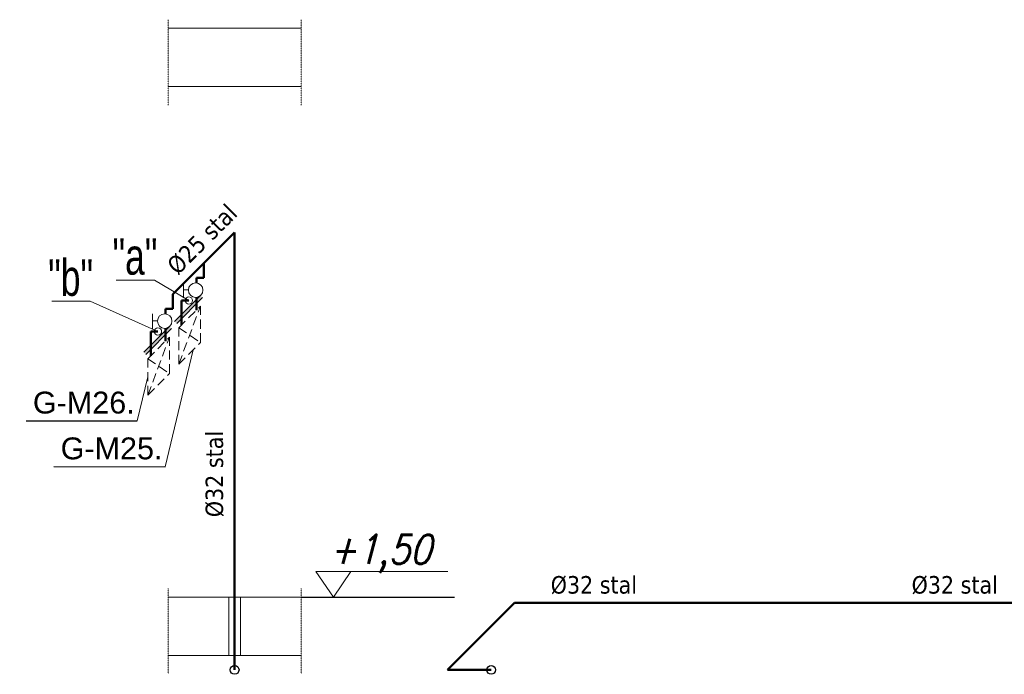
# Model space of a CAD drawing. Extents: x 34439 to 126910, y -74890 to 17912.
# Tile 80 of 256: x 95532 to 96208, y -48912 to -48463. Entities that reach past the tile are written whole.
import ezdxf

# ---------------------------------------------------------------- set-up
doc = ezdxf.new("R2010")
doc.units = 0
doc.header["$MEASUREMENT"] = 0
doc.linetypes.add('ACAD_ISO03W100', pattern=[30, 12, -18])
doc.linetypes.add('DASHED', pattern=[19.05, 12.7, -6.35])
for name, color, linetype, lineweight in [('inst-gaz-rury', 50, 'Continuous', 50), ('URZADZANIA', 3, 'Continuous', 15), ('urzadzenia', 6, 'Continuous', 15), ('wymiar', 3, 'Continuous', 13), ('WYMIARKI', 10, 'Continuous', 13)]:
    doc.layers.add(name, color=color, linetype=linetype, lineweight=lineweight)
doc.layers.add('Opisy', color=2, linetype='Continuous')
doc.layers.add('wymiary', color=2, linetype='Continuous')
doc.styles.add('GENERATED_STYLE_1', font='ARIAL.TTF')
doc.styles.add('ROMANS', font='SIMPLEX.SHX', dxfattribs={"width": 0.85, "oblique": 15, "height": 16})
doc.styles.get("Standard").update_dxf_attribs({"font": 'ARIALN.TTF'})
doc.styles.add('WYMIAR', font='simplex.shx', dxfattribs={"width": 0.85, "height": 30})

msp = doc.modelspace()

# ---------------------------------------------------------------- hatches: boundary and pattern name
at = {"layer": 'urzadzenia', "linetype": 'Continuous'}
h = msp.add_hatch(color=256, dxfattribs=at)
h.paths.add_polyline_path([(95639.83, -48671.65), (95638.41, -48670.23), (95640.54, -48668.11), (95641.95, -48669.53)])
h.paths.add_polyline_path([(95653.97, -48654.68), (95656.09, -48652.56), (95657.51, -48653.97), (95655.39, -48656.09)])
h.paths.add_polyline_path([(95655.39, -48656.09), (95653.97, -48657.51), (95652, -48659.48), (95641.95, -48669.53), (95640.54, -48668.11), (95653.97, -48654.68)])
h = msp.add_hatch(color=256, dxfattribs=at)
h.paths.add_polyline_path([(95618.62, -48692.86), (95617.2, -48691.45), (95619.32, -48689.33), (95620.74, -48690.74)])
h.paths.add_polyline_path([(95632.76, -48675.89), (95634.88, -48673.77), (95636.29, -48675.18), (95634.17, -48677.31)])
h.paths.add_polyline_path([(95634.17, -48677.31), (95632.76, -48678.72), (95630.79, -48680.69), (95620.74, -48690.74), (95619.32, -48689.33), (95632.76, -48675.89)])

# ---------------------------------------------------------------- linework, layer by layer
msp.add_line((95725.16, -48859.21), (95830.42, -48859.21))
at = {"layer": 'inst-gaz-rury', "ltscale": 50}
for p, q in [((95679.56, -48609.21), (95637.13, -48651.63)), ((95679.56, -48859.21), (95679.56, -48609.21)), ((95679.56, -48909.21), (95679.56, -48859.21)), ((95871.52, -48863.24), (95825.56, -48909.21)), ((96251.52, -48863.24), (95871.52, -48863.24)), ((95825.56, -48909.21), (95855.56, -48909.21))]:
    msp.add_line(p, q, dxfattribs=at)
at = {"layer": 'inst-gaz-rury', "linetype": 'Continuous'}
for p, q in [((95658.35, -48630.42), (95658.35, -48640.42)), ((95653.35, -48640.42), (95653.35, -48643.87)), ((95653.35, -48640.42), (95658.35, -48640.42)), ((95637.13, -48651.63), (95637.13, -48661.63)), ((95653.35, -48653.78), (95653.35, -48662.5)), ((95632.13, -48661.63), (95632.13, -48665.08)), ((95632.13, -48661.63), (95637.13, -48661.63)), ((95643.2, -48655.93), (95643.2, -48672.64)), ((95643.2, -48655.93), (95648.2, -48655.93)), ((95632.13, -48675), (95632.13, -48683.71)), ((95621.99, -48677.14), (95621.99, -48693.86)), ((95621.99, -48677.14), (95626.99, -48677.14))]:
    msp.add_line(p, q, dxfattribs=at)
at = {"layer": 'Opisy'}
for p, q in [((95536.47, -48738.36), (95612.77, -48738.45)), ((95555.52, -48769.77), (95631.82, -48769.85))]:
    msp.add_line(p, q, dxfattribs=at)
at = {"layer": 'urzadzenia'}
for p, q in [((95644.53, -48654.03), (95644.53, -48643.83)), ((95648.08, -48648.56), (95644.53, -48648.56)), ((95623.31, -48675.24), (95623.31, -48665.04)), ((95623.31, -48675.24), (95623.31, -48665.04)), ((95626.86, -48669.77), (95623.31, -48669.77)), ((95626.86, -48669.77), (95623.31, -48669.77))]:
    msp.add_line(p, q, dxfattribs=at)
at = {"layer": 'urzadzenia', "linetype": 'Continuous'}
for p, q in [((95656.09, -48652.56), (95638.41, -48670.23)), ((95657.51, -48653.97), (95639.83, -48671.65)), ((95634.88, -48673.77), (95617.2, -48691.45)), ((95636.29, -48675.18), (95618.62, -48692.86)), ((95675.56, -48899.21), (95675.56, -48859.21)), ((95683.56, -48899.21), (95683.56, -48859.21))]:
    msp.add_line(p, q, dxfattribs=at)
at = {"layer": 'urzadzenia', "linetype": 'DASHED', "ltscale": 0.5}
for p, q in [((95641.24, -48699.61), (95656.09, -48659.76)), ((95641.24, -48674.61), (95656.09, -48659.76)), ((95656.09, -48684.76), (95656.09, -48659.76)), ((95641.24, -48674.61), (95656.09, -48684.76)), ((95641.24, -48699.61), (95641.24, -48674.61)), ((95620.03, -48695.82), (95634.88, -48680.97)), ((95620.03, -48720.82), (95634.88, -48680.97)), ((95634.88, -48705.97), (95634.88, -48680.97)), ((95641.24, -48699.61), (95656.09, -48684.76)), ((95620.03, -48695.82), (95634.88, -48705.97)), ((95620.03, -48720.82), (95620.03, -48695.82)), ((95620.03, -48720.82), (95634.88, -48705.97))]:
    msp.add_line(p, q, dxfattribs=at)
at = {"layer": 'urzadzenia'}
for centre, radius in [((95652.82, -48648.83), 4.98), ((95648.2, -48655.93), 2.49), ((95648.2, -48655.93), 2.49), ((95631.61, -48670.04), 4.98), ((95626.99, -48677.14), 2.49), ((95626.99, -48677.14), 2.49)]:
    msp.add_circle(centre, radius, dxfattribs=at)
at = {"layer": 'wymiar', "linetype": 'ACAD_ISO03W100', "ltscale": 0.005}
for p, q in [((95633.96, -48463.4), (95633.96, -48521.91)), ((95725.16, -48463.4), (95725.16, -48521.91)), ((95633.96, -48853.4), (95633.96, -48911.91)), ((95725.16, -48853.4), (95725.16, -48911.91))]:
    msp.add_line(p, q, dxfattribs=at)
at = {"layer": 'wymiar', "linetype": 'Continuous'}
for p, q in [((95633.96, -48469.21), (95725.16, -48469.21)), ((95633.96, -48509.21), (95725.16, -48509.21)), ((95633.96, -48859.21), (95725.16, -48859.21)), ((95633.96, -48899.21), (95725.16, -48899.21))]:
    msp.add_line(p, q, dxfattribs=at)
at = {"layer": 'wymiar'}
for p, q in [((95631.82, -48769.85), (95651.13, -48689.72)), ((95612.77, -48738.45), (95620.03, -48708.32))]:
    msp.add_line(p, q, dxfattribs=at)
at = {"layer": 'WYMIARKI', "ltscale": 50}
for p, q in [((95598.27, -48641.87), (95624.55, -48641.87)), ((95648.2, -48655.93), (95624.55, -48641.87)), ((95554.14, -48656.41), (95580.42, -48656.41)), ((95626.99, -48677.14), (95580.42, -48656.41))]:
    msp.add_line(p, q, dxfattribs=at)
at = {"layer": 'WYMIARKI'}
msp.add_line((95735.34, -48841.79), (95825.9, -48841.79), dxfattribs=at)
msp.add_lwpolyline([(95735.34, -48841.79), (95747.27, -48859.21), (95759.2, -48841.79)], dxfattribs=at)
at = {"layer": 'wymiary', "linetype": 'Continuous'}
for centre in [(95679.56, -48909.21), (95855.56, -48909.21)]:
    msp.add_circle(centre, 3, dxfattribs=at)

# ---------------------------------------------------------------- texts
at = {"style": 'GENERATED_STYLE_1'}
for s, p in [('G-M26.', (95541.17, -48733.42)), ('G-M25.', (95560.22, -48764.82))]:
    msp.add_text(s, height=15, dxfattribs=at).set_placement(p)
at = {"layer": 'URZADZANIA', "linetype": 'ACAD_ISO03W100', "ltscale": 500, "char_height": 25, "width": 533.2711, "attachment_point": 3, "style": 'WYMIAR'}
for s, insert in [('{\\fArial Narrow|b0|i0|c238|p0;"a"}', (95626.59, -48613.19)), ('{\\fArial Narrow|b0|i0|c238|p0;"b"}', (95582.46, -48627.73))]:
    msp.add_mtext(s, dxfattribs=dict(at, insert=insert))
at = {"layer": 'WYMIARKI', "char_height": 12, "width": 203, "attachment_point": 1}
for s, insert, rotation in [('{\\fTahoma|b0|i0|c238|p8;%%c25 stal}', (95632.01, -48630.5), 45), ('{\\fTahoma|b0|i0|c238|p8;%%c32 stal}', (95659.64, -48804.48), 90)]:
    msp.add_mtext(s, dxfattribs=dict(at, insert=insert, rotation=rotation))
for insert in [(95896.37, -48844.86), (96143.9, -48844.86)]:
    msp.add_mtext('{\\fTahoma|b0|i0|c238|p8;%%c32 stal}', dxfattribs=dict(at, insert=insert))
at = {"layer": 'WYMIARKI', "style": 'ROMANS', "oblique": 15, "width": 0.85}
msp.add_attdef('+1,50', (95744.41, -48836.57), '%%p0.00', height=20, dxfattribs=at)

doc.saveas('drawing.dxf')
